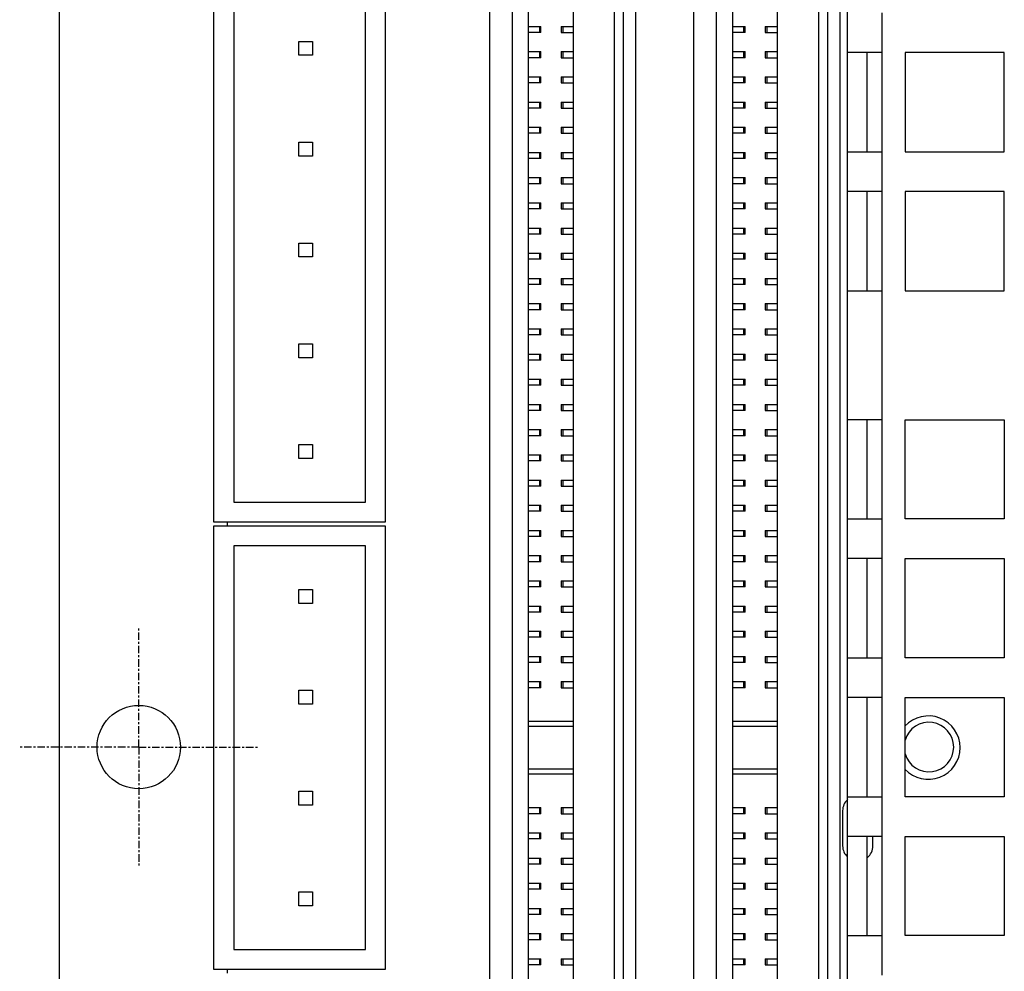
# Model space of a CAD drawing. Header units: millimetres. Extents: x 5 to 490, y 60 to 317.
# Tile 4 of 7: x 262 to 311, y 215 to 263. Entities that reach past the tile are written whole.
import ezdxf

# ---------------------------------------------------------------- set-up
doc = ezdxf.new("R2010")
doc.units = ezdxf.units.MM
doc.linetypes.add('CENTER', pattern=[0.6, 0.375, -0.075, 0.075, -0.075])
doc.layers.add('DEFAULT_1', color=3, linetype='CENTER')

msp = doc.modelspace()

# ---------------------------------------------------------------- linework, layer by layer
at = {"color": 7, "linetype": 'Continuous'}
for p, q in [((263.504, 165.42), (263.504, 287.42)), ((292.547, 168.606), (292.547, 284.176)), ((303.204, 170.17), (303.204, 282.67)), ((285.181, 172.162), (285.181, 280.62)), ((295.468, 172.162), (295.468, 280.62)), ((287.137, 173.432), (287.137, 279.35)), ((297.424, 173.432), (297.424, 279.35)), ((302.834, 175.915), (302.834, 276.925)), ((289.398, 176.708), (289.398, 276.073)), ((299.685, 176.708), (299.685, 276.073)), ((291.455, 274.968), (291.455, 177.813)), ((301.742, 274.968), (301.742, 177.813)), ((286.324, 178.766), (286.324, 274.016)), ((291.912, 274.016), (291.912, 178.766)), ((296.611, 178.766), (296.611, 274.016)), ((302.199, 274.016), (302.199, 178.766)), ((271.287, 237.757), (271.287, 265.189)), ((279.923, 265.189), (279.923, 237.757)), ((272.287, 264.189), (272.287, 238.757)), ((278.923, 238.757), (278.923, 264.189)), ((287.137, 262.738), (287.757, 262.738)), ((287.757, 262.433), (287.137, 262.433)), ((287.757, 262.433), (287.757, 262.738)), ((288.778, 262.738), (288.778, 262.433)), ((288.778, 262.738), (289.398, 262.738)), ((288.778, 262.433), (289.398, 262.433)), ((297.424, 262.738), (298.044, 262.738)), ((298.044, 262.433), (297.424, 262.433)), ((298.044, 262.433), (298.044, 262.738)), ((299.065, 262.738), (299.065, 262.433)), ((299.065, 262.738), (299.685, 262.738)), ((299.065, 262.433), (299.685, 262.433)), ((275.56, 261.283), (275.56, 261.983)), ((275.56, 261.983), (276.26, 261.983)), ((276.26, 261.983), (276.26, 261.283)), ((287.137, 261.468), (287.757, 261.468)), ((287.757, 261.163), (287.757, 261.468)), ((288.778, 261.468), (288.778, 261.163)), ((288.778, 261.468), (289.398, 261.468)), ((297.424, 261.468), (298.044, 261.468)), ((298.044, 261.163), (298.044, 261.468)), ((299.065, 261.468), (299.065, 261.163)), ((299.065, 261.468), (299.685, 261.468)), ((304.954, 261.419), (303.204, 261.419)), ((304.204, 256.419), (304.204, 261.419)), ((304.954, 256.419), (304.954, 261.419)), ((306.104, 261.42), (306.104, 256.42)), ((311.104, 261.42), (306.104, 261.42)), ((311.104, 256.42), (311.104, 261.42)), ((276.26, 261.283), (275.56, 261.283)), ((287.757, 261.163), (287.137, 261.163)), ((288.778, 261.163), (289.398, 261.163)), ((298.044, 261.163), (297.424, 261.163)), ((299.065, 261.163), (299.685, 261.163)), ((287.137, 260.198), (287.757, 260.198)), ((287.757, 259.893), (287.757, 260.198)), ((288.778, 260.198), (288.778, 259.893)), ((288.778, 260.198), (289.398, 260.198)), ((297.424, 260.198), (298.044, 260.198)), ((298.044, 259.893), (298.044, 260.198)), ((299.065, 260.198), (299.065, 259.893)), ((299.065, 260.198), (299.685, 260.198)), ((287.757, 259.893), (287.137, 259.893)), ((288.778, 259.893), (289.398, 259.893)), ((298.044, 259.893), (297.424, 259.893)), ((299.065, 259.893), (299.685, 259.893)), ((287.137, 258.928), (287.757, 258.928)), ((287.757, 258.623), (287.757, 258.928)), ((288.778, 258.928), (288.778, 258.623)), ((288.778, 258.928), (289.398, 258.928)), ((297.424, 258.928), (298.044, 258.928)), ((298.044, 258.623), (298.044, 258.928)), ((299.065, 258.928), (299.065, 258.623)), ((299.065, 258.928), (299.685, 258.928)), ((287.757, 258.623), (287.137, 258.623)), ((288.778, 258.623), (289.398, 258.623)), ((298.044, 258.623), (297.424, 258.623)), ((299.065, 258.623), (299.685, 258.623)), ((287.137, 257.658), (287.757, 257.658)), ((287.757, 257.353), (287.757, 257.658)), ((288.778, 257.658), (288.778, 257.353)), ((288.778, 257.658), (289.398, 257.658)), ((297.424, 257.658), (298.044, 257.658)), ((298.044, 257.353), (298.044, 257.658)), ((299.065, 257.658), (299.065, 257.353)), ((299.065, 257.658), (299.685, 257.658)), ((287.757, 257.353), (287.137, 257.353)), ((288.778, 257.353), (289.398, 257.353)), ((298.044, 257.353), (297.424, 257.353)), ((299.065, 257.353), (299.685, 257.353)), ((275.56, 256.203), (275.56, 256.903)), ((275.56, 256.903), (276.26, 256.903)), ((276.26, 256.903), (276.26, 256.203)), ((276.26, 256.203), (275.56, 256.203)), ((287.137, 256.388), (287.757, 256.388)), ((287.757, 256.083), (287.137, 256.083)), ((287.757, 256.083), (287.757, 256.388)), ((288.778, 256.388), (288.778, 256.083)), ((288.778, 256.388), (289.398, 256.388)), ((288.778, 256.083), (289.398, 256.083)), ((297.424, 256.388), (298.044, 256.388)), ((298.044, 256.083), (297.424, 256.083)), ((298.044, 256.083), (298.044, 256.388)), ((299.065, 256.388), (299.065, 256.083)), ((299.065, 256.388), (299.685, 256.388)), ((299.065, 256.083), (299.685, 256.083)), ((303.204, 256.419), (304.954, 256.419)), ((306.104, 256.42), (311.104, 256.42)), ((287.137, 255.118), (287.757, 255.118)), ((287.757, 254.813), (287.757, 255.118)), ((288.778, 255.118), (288.778, 254.813)), ((288.778, 255.118), (289.398, 255.118)), ((297.424, 255.118), (298.044, 255.118)), ((298.044, 254.813), (298.044, 255.118)), ((299.065, 255.118), (299.065, 254.813)), ((299.065, 255.118), (299.685, 255.118)), ((287.757, 254.813), (287.137, 254.813)), ((288.778, 254.813), (289.398, 254.813)), ((298.044, 254.813), (297.424, 254.813)), ((299.065, 254.813), (299.685, 254.813)), ((304.954, 254.419), (303.204, 254.419)), ((304.204, 249.419), (304.204, 254.419)), ((304.954, 249.419), (304.954, 254.419)), ((306.104, 254.42), (306.104, 249.42)), ((311.104, 254.42), (306.104, 254.42)), ((311.104, 249.42), (311.104, 254.42)), ((287.137, 253.848), (287.757, 253.848)), ((287.757, 253.543), (287.137, 253.543)), ((287.757, 253.543), (287.757, 253.848)), ((288.778, 253.848), (288.778, 253.543)), ((288.778, 253.848), (289.398, 253.848)), ((288.778, 253.543), (289.398, 253.543)), ((297.424, 253.848), (298.044, 253.848)), ((298.044, 253.543), (297.424, 253.543)), ((298.044, 253.543), (298.044, 253.848)), ((299.065, 253.848), (299.065, 253.543)), ((299.065, 253.848), (299.685, 253.848)), ((299.065, 253.543), (299.685, 253.543)), ((287.137, 252.578), (287.757, 252.578)), ((287.757, 252.273), (287.757, 252.578)), ((288.778, 252.578), (288.778, 252.273)), ((288.778, 252.578), (289.398, 252.578)), ((297.424, 252.578), (298.044, 252.578)), ((298.044, 252.273), (298.044, 252.578)), ((299.065, 252.578), (299.065, 252.273)), ((299.065, 252.578), (299.685, 252.578)), ((287.757, 252.273), (287.137, 252.273)), ((288.778, 252.273), (289.398, 252.273)), ((298.044, 252.273), (297.424, 252.273)), ((299.065, 252.273), (299.685, 252.273)), ((275.56, 251.123), (275.56, 251.823)), ((275.56, 251.823), (276.26, 251.823)), ((276.26, 251.823), (276.26, 251.123)), ((276.26, 251.123), (275.56, 251.123)), ((287.137, 251.308), (287.757, 251.308)), ((287.757, 251.003), (287.137, 251.003)), ((287.757, 251.003), (287.757, 251.308)), ((288.778, 251.308), (288.778, 251.003)), ((288.778, 251.308), (289.398, 251.308)), ((288.778, 251.003), (289.398, 251.003)), ((297.424, 251.308), (298.044, 251.308)), ((298.044, 251.003), (297.424, 251.003)), ((298.044, 251.003), (298.044, 251.308)), ((299.065, 251.308), (299.065, 251.003)), ((299.065, 251.308), (299.685, 251.308)), ((299.065, 251.003), (299.685, 251.003)), ((287.137, 250.038), (287.757, 250.038)), ((287.757, 249.733), (287.757, 250.038)), ((288.778, 250.038), (288.778, 249.733)), ((288.778, 250.038), (289.398, 250.038)), ((297.424, 250.038), (298.044, 250.038)), ((298.044, 249.733), (298.044, 250.038)), ((299.065, 250.038), (299.065, 249.733)), ((299.065, 250.038), (299.685, 250.038)), ((287.757, 249.733), (287.137, 249.733)), ((288.778, 249.733), (289.398, 249.733)), ((298.044, 249.733), (297.424, 249.733)), ((299.065, 249.733), (299.685, 249.733)), ((303.204, 249.419), (304.954, 249.419)), ((306.104, 249.42), (311.104, 249.42)), ((287.137, 248.768), (287.757, 248.768)), ((287.757, 248.463), (287.757, 248.768)), ((288.778, 248.768), (288.778, 248.463)), ((288.778, 248.768), (289.398, 248.768)), ((297.424, 248.768), (298.044, 248.768)), ((298.044, 248.463), (298.044, 248.768)), ((299.065, 248.768), (299.065, 248.463)), ((299.065, 248.768), (299.685, 248.768)), ((287.757, 248.463), (287.137, 248.463)), ((288.778, 248.463), (289.398, 248.463)), ((298.044, 248.463), (297.424, 248.463)), ((299.065, 248.463), (299.685, 248.463)), ((287.137, 247.498), (287.757, 247.498)), ((287.757, 247.193), (287.137, 247.193)), ((287.757, 247.193), (287.757, 247.498)), ((288.778, 247.498), (288.778, 247.193)), ((288.778, 247.498), (289.398, 247.498)), ((288.778, 247.193), (289.398, 247.193)), ((297.424, 247.498), (298.044, 247.498)), ((298.044, 247.193), (297.424, 247.193)), ((298.044, 247.193), (298.044, 247.498)), ((299.065, 247.498), (299.065, 247.193)), ((299.065, 247.498), (299.685, 247.498)), ((299.065, 247.193), (299.685, 247.193)), ((275.56, 246.043), (275.56, 246.743)), ((275.56, 246.743), (276.26, 246.743)), ((276.26, 246.743), (276.26, 246.043)), ((276.26, 246.043), (275.56, 246.043)), ((287.137, 246.228), (287.757, 246.228)), ((287.757, 245.923), (287.757, 246.228)), ((288.778, 246.228), (288.778, 245.923)), ((288.778, 246.228), (289.398, 246.228)), ((297.424, 246.228), (298.044, 246.228)), ((298.044, 245.923), (298.044, 246.228)), ((299.065, 246.228), (299.065, 245.923)), ((299.065, 246.228), (299.685, 246.228)), ((287.757, 245.923), (287.137, 245.923)), ((288.778, 245.923), (289.398, 245.923)), ((298.044, 245.923), (297.424, 245.923)), ((299.065, 245.923), (299.685, 245.923)), ((287.137, 244.958), (287.757, 244.958)), ((287.757, 244.653), (287.137, 244.653)), ((287.757, 244.653), (287.757, 244.958)), ((288.778, 244.958), (288.778, 244.653)), ((288.778, 244.958), (289.398, 244.958)), ((288.778, 244.653), (289.398, 244.653)), ((297.424, 244.958), (298.044, 244.958)), ((298.044, 244.653), (297.424, 244.653)), ((298.044, 244.653), (298.044, 244.958)), ((299.065, 244.958), (299.065, 244.653)), ((299.065, 244.958), (299.685, 244.958)), ((299.065, 244.653), (299.685, 244.653)), ((287.137, 243.688), (287.757, 243.688)), ((287.757, 243.383), (287.757, 243.688)), ((288.778, 243.688), (288.778, 243.383)), ((288.778, 243.688), (289.398, 243.688)), ((297.424, 243.688), (298.044, 243.688)), ((298.044, 243.383), (298.044, 243.688)), ((299.065, 243.688), (299.065, 243.383)), ((299.065, 243.688), (299.685, 243.688)), ((287.757, 243.383), (287.137, 243.383)), ((288.778, 243.383), (289.398, 243.383)), ((298.044, 243.383), (297.424, 243.383)), ((299.065, 243.383), (299.685, 243.383)), ((304.954, 242.92), (303.204, 242.92)), ((304.204, 237.92), (304.204, 242.92)), ((304.954, 237.92), (304.954, 242.92)), ((306.103, 237.92), (306.103, 242.92)), ((306.103, 242.92), (311.103, 242.92)), ((311.103, 242.92), (311.103, 237.92)), ((287.137, 242.418), (287.757, 242.418)), ((287.757, 242.113), (287.137, 242.113)), ((287.757, 242.113), (287.757, 242.418)), ((288.778, 242.418), (288.778, 242.113)), ((288.778, 242.418), (289.398, 242.418)), ((288.778, 242.113), (289.398, 242.113)), ((297.424, 242.418), (298.044, 242.418)), ((298.044, 242.113), (297.424, 242.113)), ((298.044, 242.113), (298.044, 242.418)), ((299.065, 242.418), (299.065, 242.113)), ((299.065, 242.418), (299.685, 242.418)), ((299.065, 242.113), (299.685, 242.113)), ((275.56, 240.963), (275.56, 241.663)), ((275.56, 241.663), (276.26, 241.663)), ((276.26, 241.663), (276.26, 240.963)), ((287.137, 241.148), (287.757, 241.148)), ((287.757, 240.843), (287.757, 241.148)), ((288.778, 241.148), (288.778, 240.843)), ((288.778, 241.148), (289.398, 241.148)), ((297.424, 241.148), (298.044, 241.148)), ((298.044, 240.843), (298.044, 241.148)), ((299.065, 241.148), (299.065, 240.843)), ((299.065, 241.148), (299.685, 241.148)), ((276.26, 240.963), (275.56, 240.963)), ((287.757, 240.843), (287.137, 240.843)), ((288.778, 240.843), (289.398, 240.843)), ((298.044, 240.843), (297.424, 240.843)), ((299.065, 240.843), (299.685, 240.843)), ((287.137, 239.878), (287.757, 239.878)), ((287.757, 239.573), (287.137, 239.573)), ((287.757, 239.573), (287.757, 239.878)), ((288.778, 239.878), (288.778, 239.573)), ((288.778, 239.878), (289.398, 239.878)), ((288.778, 239.573), (289.398, 239.573)), ((297.424, 239.878), (298.044, 239.878)), ((298.044, 239.573), (297.424, 239.573)), ((298.044, 239.573), (298.044, 239.878)), ((299.065, 239.878), (299.065, 239.573)), ((299.065, 239.878), (299.685, 239.878)), ((299.065, 239.573), (299.685, 239.573)), ((272.287, 238.757), (278.923, 238.757)), ((287.137, 238.608), (287.757, 238.608)), ((287.757, 238.303), (287.757, 238.608)), ((288.778, 238.608), (288.778, 238.303)), ((288.778, 238.608), (289.398, 238.608)), ((297.424, 238.608), (298.044, 238.608)), ((298.044, 238.303), (298.044, 238.608)), ((299.065, 238.608), (299.065, 238.303)), ((299.065, 238.608), (299.685, 238.608)), ((287.757, 238.303), (287.137, 238.303)), ((288.778, 238.303), (289.398, 238.303)), ((298.044, 238.303), (297.424, 238.303)), ((299.065, 238.303), (299.685, 238.303)), ((279.923, 237.757), (271.287, 237.757)), ((271.973, 237.567), (271.973, 237.757)), ((303.204, 237.92), (304.954, 237.92)), ((311.103, 237.92), (306.103, 237.92)), ((271.287, 215.215), (271.287, 237.567)), ((271.287, 237.567), (279.923, 237.567)), ((279.923, 237.567), (279.923, 215.215)), ((287.137, 237.338), (287.757, 237.338)), ((287.757, 237.033), (287.757, 237.338)), ((288.778, 237.338), (288.778, 237.033)), ((288.778, 237.338), (289.398, 237.338)), ((297.424, 237.338), (298.044, 237.338)), ((298.044, 237.033), (298.044, 237.338)), ((299.065, 237.338), (299.065, 237.033)), ((299.065, 237.338), (299.685, 237.338)), ((287.757, 237.033), (287.137, 237.033)), ((288.778, 237.033), (289.398, 237.033)), ((298.044, 237.033), (297.424, 237.033)), ((299.065, 237.033), (299.685, 237.033)), ((272.287, 236.567), (272.287, 216.215)), ((278.923, 236.567), (272.287, 236.567)), ((278.923, 216.215), (278.923, 236.567)), ((287.137, 236.068), (287.757, 236.068)), ((287.757, 235.763), (287.137, 235.763)), ((287.757, 235.763), (287.757, 236.068)), ((288.778, 236.068), (288.778, 235.763)), ((288.778, 236.068), (289.398, 236.068)), ((288.778, 235.763), (289.398, 235.763)), ((297.424, 236.068), (298.044, 236.068)), ((298.044, 235.763), (297.424, 235.763)), ((298.044, 235.763), (298.044, 236.068)), ((299.065, 236.068), (299.065, 235.763)), ((299.065, 236.068), (299.685, 236.068)), ((299.065, 235.763), (299.685, 235.763)), ((304.954, 235.92), (303.204, 235.92)), ((304.204, 230.92), (304.204, 235.92)), ((304.954, 230.92), (304.954, 235.92)), ((306.103, 230.92), (306.103, 235.92)), ((306.103, 235.92), (311.103, 235.92)), ((311.103, 235.92), (311.103, 230.92)), ((287.137, 234.798), (287.757, 234.798)), ((287.757, 234.493), (287.757, 234.798)), ((288.778, 234.798), (288.778, 234.493)), ((288.778, 234.798), (289.398, 234.798)), ((297.424, 234.798), (298.044, 234.798)), ((298.044, 234.493), (298.044, 234.798)), ((299.065, 234.798), (299.065, 234.493)), ((299.065, 234.798), (299.685, 234.798)), ((275.56, 233.661), (275.56, 234.361)), ((275.56, 234.361), (276.26, 234.361)), ((276.26, 234.361), (276.26, 233.661)), ((287.757, 234.493), (287.137, 234.493)), ((288.778, 234.493), (289.398, 234.493)), ((298.044, 234.493), (297.424, 234.493)), ((299.065, 234.493), (299.685, 234.493)), ((276.26, 233.661), (275.56, 233.661)), ((287.137, 233.528), (287.757, 233.528)), ((287.757, 233.223), (287.137, 233.223)), ((287.757, 233.223), (287.757, 233.528)), ((288.778, 233.528), (288.778, 233.223)), ((288.778, 233.528), (289.398, 233.528)), ((288.778, 233.223), (289.398, 233.223)), ((297.424, 233.528), (298.044, 233.528)), ((298.044, 233.223), (297.424, 233.223)), ((298.044, 233.223), (298.044, 233.528)), ((299.065, 233.528), (299.065, 233.223)), ((299.065, 233.528), (299.685, 233.528)), ((299.065, 233.223), (299.685, 233.223)), ((287.137, 232.258), (287.757, 232.258)), ((287.757, 231.953), (287.757, 232.258)), ((288.778, 232.258), (288.778, 231.953)), ((288.778, 232.258), (289.398, 232.258)), ((297.424, 232.258), (298.044, 232.258)), ((298.044, 231.953), (298.044, 232.258)), ((299.065, 232.258), (299.065, 231.953)), ((299.065, 232.258), (299.685, 232.258)), ((287.757, 231.953), (287.137, 231.953)), ((288.778, 231.953), (289.398, 231.953)), ((298.044, 231.953), (297.424, 231.953)), ((299.065, 231.953), (299.685, 231.953)), ((287.137, 230.988), (287.757, 230.988)), ((287.757, 230.683), (287.137, 230.683)), ((287.757, 230.683), (287.757, 230.988)), ((288.778, 230.988), (288.778, 230.683)), ((288.778, 230.988), (289.398, 230.988)), ((288.778, 230.683), (289.398, 230.683)), ((297.424, 230.988), (298.044, 230.988)), ((298.044, 230.683), (297.424, 230.683)), ((298.044, 230.683), (298.044, 230.988)), ((299.065, 230.988), (299.065, 230.683)), ((299.065, 230.988), (299.685, 230.988)), ((299.065, 230.683), (299.685, 230.683)), ((303.204, 230.92), (304.954, 230.92)), ((311.103, 230.92), (306.103, 230.92)), ((287.137, 229.718), (287.757, 229.718)), ((287.757, 229.413), (287.757, 229.718)), ((288.778, 229.718), (288.778, 229.413)), ((288.778, 229.718), (289.398, 229.718)), ((297.424, 229.718), (298.044, 229.718)), ((298.044, 229.413), (298.044, 229.718)), ((299.065, 229.718), (299.065, 229.413)), ((299.065, 229.718), (299.685, 229.718)), ((275.56, 228.581), (275.56, 229.281)), ((275.56, 229.281), (276.26, 229.281)), ((276.26, 229.281), (276.26, 228.581)), ((287.757, 229.413), (287.137, 229.413)), ((288.778, 229.413), (289.398, 229.413)), ((298.044, 229.413), (297.424, 229.413)), ((299.065, 229.413), (299.685, 229.413)), ((304.954, 228.92), (303.204, 228.92)), ((304.204, 223.92), (304.204, 228.92)), ((304.954, 223.92), (304.954, 228.92)), ((306.103, 223.92), (306.103, 228.92)), ((306.103, 228.92), (311.103, 228.92)), ((311.103, 228.92), (311.103, 223.92)), ((276.26, 228.581), (275.56, 228.581)), ((287.137, 227.724), (289.398, 227.724)), ((297.424, 227.724), (299.685, 227.724)), ((287.137, 227.47), (289.398, 227.47)), ((297.424, 227.47), (299.685, 227.47)), ((289.398, 225.311), (287.137, 225.311)), ((299.685, 225.311), (297.424, 225.311)), ((289.398, 225.057), (287.137, 225.057)), ((299.685, 225.057), (297.424, 225.057)), ((275.56, 223.501), (275.56, 224.201)), ((275.56, 224.201), (276.26, 224.201)), ((276.26, 224.201), (276.26, 223.501)), ((303.204, 223.92), (304.954, 223.92)), ((311.103, 223.92), (306.103, 223.92)), ((276.26, 223.501), (275.56, 223.501)), ((287.137, 223.368), (287.757, 223.368)), ((287.757, 223.063), (287.757, 223.368)), ((288.778, 223.368), (288.778, 223.063)), ((288.778, 223.368), (289.398, 223.368)), ((297.424, 223.368), (298.044, 223.368)), ((298.044, 223.063), (298.044, 223.368)), ((299.065, 223.368), (299.065, 223.063)), ((299.065, 223.368), (299.685, 223.368)), ((302.961, 223.216), (302.961, 221.438)), ((287.757, 223.063), (287.137, 223.063)), ((288.778, 223.063), (289.398, 223.063)), ((298.044, 223.063), (297.424, 223.063)), ((299.065, 223.063), (299.685, 223.063)), ((287.137, 222.098), (287.757, 222.098)), ((287.757, 221.793), (287.137, 221.793)), ((287.757, 221.793), (287.757, 222.098)), ((288.778, 222.098), (288.778, 221.793)), ((288.778, 222.098), (289.398, 222.098)), ((288.778, 221.793), (289.398, 221.793)), ((297.424, 222.098), (298.044, 222.098)), ((298.044, 221.793), (297.424, 221.793)), ((298.044, 221.793), (298.044, 222.098)), ((299.065, 222.098), (299.065, 221.793)), ((299.065, 222.098), (299.685, 222.098)), ((299.065, 221.793), (299.685, 221.793)), ((304.954, 221.92), (303.204, 221.92)), ((304.204, 216.92), (304.204, 221.92)), ((304.485, 221.438), (304.485, 221.92)), ((304.954, 216.92), (304.954, 221.92)), ((306.103, 216.92), (306.103, 221.92)), ((306.103, 221.92), (311.103, 221.92)), ((311.103, 221.92), (311.103, 216.92)), ((287.137, 220.828), (287.757, 220.828)), ((287.757, 220.523), (287.757, 220.828)), ((288.778, 220.828), (288.778, 220.523)), ((288.778, 220.828), (289.398, 220.828)), ((297.424, 220.828), (298.044, 220.828)), ((298.044, 220.523), (298.044, 220.828)), ((299.065, 220.828), (299.065, 220.523)), ((299.065, 220.828), (299.685, 220.828)), ((287.757, 220.523), (287.137, 220.523)), ((288.778, 220.523), (289.398, 220.523)), ((298.044, 220.523), (297.424, 220.523)), ((299.065, 220.523), (299.685, 220.523)), ((287.137, 219.558), (287.757, 219.558)), ((287.757, 219.253), (287.137, 219.253)), ((287.757, 219.253), (287.757, 219.558)), ((288.778, 219.558), (288.778, 219.253)), ((288.778, 219.558), (289.398, 219.558)), ((288.778, 219.253), (289.398, 219.253)), ((297.424, 219.558), (298.044, 219.558)), ((298.044, 219.253), (297.424, 219.253)), ((298.044, 219.253), (298.044, 219.558)), ((299.065, 219.558), (299.065, 219.253)), ((299.065, 219.558), (299.685, 219.558)), ((299.065, 219.253), (299.685, 219.253)), ((275.56, 218.421), (275.56, 219.121)), ((275.56, 219.121), (276.26, 219.121)), ((276.26, 219.121), (276.26, 218.421)), ((276.26, 218.421), (275.56, 218.421)), ((287.137, 218.288), (287.757, 218.288)), ((287.757, 217.983), (287.757, 218.288)), ((288.778, 218.288), (288.778, 217.983)), ((288.778, 218.288), (289.398, 218.288)), ((297.424, 218.288), (298.044, 218.288)), ((298.044, 217.983), (298.044, 218.288)), ((299.065, 218.288), (299.065, 217.983)), ((299.065, 218.288), (299.685, 218.288)), ((287.757, 217.983), (287.137, 217.983)), ((288.778, 217.983), (289.398, 217.983)), ((298.044, 217.983), (297.424, 217.983)), ((299.065, 217.983), (299.685, 217.983)), ((287.137, 217.018), (287.757, 217.018)), ((287.757, 216.713), (287.757, 217.018)), ((288.778, 217.018), (288.778, 216.713)), ((288.778, 217.018), (289.398, 217.018)), ((297.424, 217.018), (298.044, 217.018)), ((298.044, 216.713), (298.044, 217.018)), ((299.065, 217.018), (299.065, 216.713)), ((299.065, 217.018), (299.685, 217.018)), ((303.204, 216.92), (304.954, 216.92)), ((311.103, 216.92), (306.103, 216.92)), ((287.757, 216.713), (287.137, 216.713)), ((288.778, 216.713), (289.398, 216.713)), ((298.044, 216.713), (297.424, 216.713)), ((299.065, 216.713), (299.685, 216.713)), ((272.287, 216.215), (278.923, 216.215)), ((287.137, 215.748), (287.757, 215.748)), ((287.757, 215.443), (287.137, 215.443)), ((287.757, 215.443), (287.757, 215.748)), ((288.778, 215.748), (288.778, 215.443)), ((288.778, 215.748), (289.398, 215.748)), ((288.778, 215.443), (289.398, 215.443)), ((297.424, 215.748), (298.044, 215.748)), ((298.044, 215.443), (297.424, 215.443)), ((298.044, 215.443), (298.044, 215.748)), ((299.065, 215.748), (299.065, 215.443)), ((299.065, 215.748), (299.685, 215.748)), ((299.065, 215.443), (299.685, 215.443)), ((279.923, 215.215), (271.287, 215.215)), ((271.973, 215.024), (271.973, 215.215))]:
    msp.add_line(p, q, dxfattribs=at)
at = {"color": 9, "linetype": 'Continuous'}
for p, q in [((304.954, 261.419), (304.954, 263.419)), ((287.682, 262.738), (287.682, 262.433)), ((288.879, 262.433), (288.879, 262.738)), ((297.969, 262.738), (297.969, 262.433)), ((299.166, 262.433), (299.166, 262.738)), ((287.682, 261.468), (287.682, 261.163)), ((288.879, 261.163), (288.879, 261.468)), ((297.969, 261.468), (297.969, 261.163)), ((299.166, 261.163), (299.166, 261.468)), ((287.682, 260.198), (287.682, 259.893)), ((288.879, 259.893), (288.879, 260.198)), ((297.969, 260.198), (297.969, 259.893)), ((299.166, 259.893), (299.166, 260.198)), ((287.682, 258.928), (287.682, 258.623)), ((288.879, 258.623), (288.879, 258.928)), ((297.969, 258.928), (297.969, 258.623)), ((299.166, 258.623), (299.166, 258.928)), ((287.682, 257.658), (287.682, 257.353)), ((288.879, 257.353), (288.879, 257.658)), ((297.969, 257.658), (297.969, 257.353)), ((299.166, 257.353), (299.166, 257.658)), ((287.682, 256.388), (287.682, 256.083)), ((288.879, 256.083), (288.879, 256.388)), ((297.969, 256.388), (297.969, 256.083)), ((299.166, 256.083), (299.166, 256.388)), ((304.954, 254.419), (304.954, 256.419)), ((287.682, 255.118), (287.682, 254.813)), ((288.879, 254.813), (288.879, 255.118)), ((297.969, 255.118), (297.969, 254.813)), ((299.166, 254.813), (299.166, 255.118)), ((287.682, 253.848), (287.682, 253.543)), ((288.879, 253.543), (288.879, 253.848)), ((297.969, 253.848), (297.969, 253.543)), ((299.166, 253.543), (299.166, 253.848)), ((287.682, 252.578), (287.682, 252.273)), ((288.879, 252.273), (288.879, 252.578)), ((297.969, 252.578), (297.969, 252.273)), ((299.166, 252.273), (299.166, 252.578)), ((287.682, 251.308), (287.682, 251.003)), ((288.879, 251.003), (288.879, 251.308)), ((297.969, 251.308), (297.969, 251.003)), ((299.166, 251.003), (299.166, 251.308)), ((287.682, 250.038), (287.682, 249.733)), ((288.879, 249.733), (288.879, 250.038)), ((297.969, 250.038), (297.969, 249.733)), ((299.166, 249.733), (299.166, 250.038)), ((304.954, 242.92), (304.954, 249.419)), ((287.682, 248.768), (287.682, 248.463)), ((288.879, 248.463), (288.879, 248.768)), ((297.969, 248.768), (297.969, 248.463)), ((299.166, 248.463), (299.166, 248.768)), ((287.682, 247.498), (287.682, 247.193)), ((288.879, 247.193), (288.879, 247.498)), ((297.969, 247.498), (297.969, 247.193)), ((299.166, 247.193), (299.166, 247.498)), ((287.682, 246.228), (287.682, 245.923)), ((288.879, 245.923), (288.879, 246.228)), ((297.969, 246.228), (297.969, 245.923)), ((299.166, 245.923), (299.166, 246.228)), ((287.682, 244.958), (287.682, 244.653)), ((288.879, 244.653), (288.879, 244.958)), ((297.969, 244.958), (297.969, 244.653)), ((299.166, 244.653), (299.166, 244.958)), ((287.682, 243.688), (287.682, 243.383)), ((288.879, 243.383), (288.879, 243.688)), ((297.969, 243.688), (297.969, 243.383)), ((299.166, 243.383), (299.166, 243.688)), ((287.682, 242.418), (287.682, 242.113)), ((288.879, 242.113), (288.879, 242.418)), ((297.969, 242.418), (297.969, 242.113)), ((299.166, 242.113), (299.166, 242.418)), ((287.682, 241.148), (287.682, 240.843)), ((288.879, 240.843), (288.879, 241.148)), ((297.969, 241.148), (297.969, 240.843)), ((299.166, 240.843), (299.166, 241.148)), ((287.682, 239.878), (287.682, 239.573)), ((288.879, 239.573), (288.879, 239.878)), ((297.969, 239.878), (297.969, 239.573)), ((299.166, 239.573), (299.166, 239.878)), ((287.682, 238.608), (287.682, 238.303)), ((288.879, 238.303), (288.879, 238.608)), ((297.969, 238.608), (297.969, 238.303)), ((299.166, 238.303), (299.166, 238.608)), ((304.954, 235.92), (304.954, 237.92)), ((287.682, 237.338), (287.682, 237.033)), ((288.879, 237.033), (288.879, 237.338)), ((297.969, 237.338), (297.969, 237.033)), ((299.166, 237.033), (299.166, 237.338)), ((287.682, 236.068), (287.682, 235.763)), ((288.879, 235.763), (288.879, 236.068)), ((297.969, 236.068), (297.969, 235.763)), ((299.166, 235.763), (299.166, 236.068)), ((287.682, 234.798), (287.682, 234.493)), ((288.879, 234.493), (288.879, 234.798)), ((297.969, 234.798), (297.969, 234.493)), ((299.166, 234.493), (299.166, 234.798)), ((287.682, 233.528), (287.682, 233.223)), ((288.879, 233.223), (288.879, 233.528)), ((297.969, 233.528), (297.969, 233.223)), ((299.166, 233.223), (299.166, 233.528)), ((287.682, 232.258), (287.682, 231.953)), ((288.879, 231.953), (288.879, 232.258)), ((297.969, 232.258), (297.969, 231.953)), ((299.166, 231.953), (299.166, 232.258)), ((287.682, 230.988), (287.682, 230.683)), ((288.879, 230.683), (288.879, 230.988)), ((297.969, 230.988), (297.969, 230.683)), ((299.166, 230.683), (299.166, 230.988)), ((304.954, 228.92), (304.954, 230.92)), ((287.682, 229.718), (287.682, 229.413)), ((288.879, 229.413), (288.879, 229.718)), ((297.969, 229.718), (297.969, 229.413)), ((299.166, 229.413), (299.166, 229.718)), ((304.954, 221.92), (304.954, 223.92)), ((287.682, 223.368), (287.682, 223.063)), ((288.879, 223.063), (288.879, 223.368)), ((297.969, 223.368), (297.969, 223.063)), ((299.166, 223.063), (299.166, 223.368)), ((287.682, 222.098), (287.682, 221.793)), ((288.879, 221.793), (288.879, 222.098)), ((297.969, 222.098), (297.969, 221.793)), ((299.166, 221.793), (299.166, 222.098)), ((287.682, 220.828), (287.682, 220.523)), ((288.879, 220.523), (288.879, 220.828)), ((297.969, 220.828), (297.969, 220.523)), ((299.166, 220.523), (299.166, 220.828)), ((287.682, 219.558), (287.682, 219.253)), ((288.879, 219.253), (288.879, 219.558)), ((297.969, 219.558), (297.969, 219.253)), ((299.166, 219.253), (299.166, 219.558)), ((287.682, 218.288), (287.682, 217.983)), ((288.879, 217.983), (288.879, 218.288)), ((297.969, 218.288), (297.969, 217.983)), ((299.166, 217.983), (299.166, 218.288)), ((287.682, 217.018), (287.682, 216.713)), ((288.879, 216.713), (288.879, 217.018)), ((297.969, 217.018), (297.969, 216.713)), ((299.166, 216.713), (299.166, 217.018)), ((304.954, 214.92), (304.954, 216.92)), ((287.682, 215.748), (287.682, 215.443)), ((288.879, 215.443), (288.879, 215.748)), ((297.969, 215.748), (297.969, 215.443)), ((299.166, 215.443), (299.166, 215.748))]:
    msp.add_line(p, q, dxfattribs=at)
at = {"color": 7, "linetype": 'Continuous'}
msp.add_circle((267.504, 226.42), 2.1, dxfattribs=at)
for centre, radius, start, end in [((307.279, 226.391), 1.6, 222.5922, 137.4117), ((307.304, 226.42), 1.25, 196.077, 163.9284), ((303.723, 223.216), 0.762, 133.0473, 180), ((303.723, 221.438), 0.762, 180, 226.9496), ((303.723, 221.438), 0.762, 309.1631, 0)]:
    msp.add_arc(centre, radius, start, end, dxfattribs=at)
at = {"layer": 'DEFAULT_1', "color": 2, "linetype": 'CENTER'}
for q in [(267.504, 232.42), (261.504, 226.42), (267.504, 220.419), (273.504, 226.42)]:
    msp.add_line((267.504, 226.42), q, dxfattribs=at)

doc.saveas('drawing.dxf')
